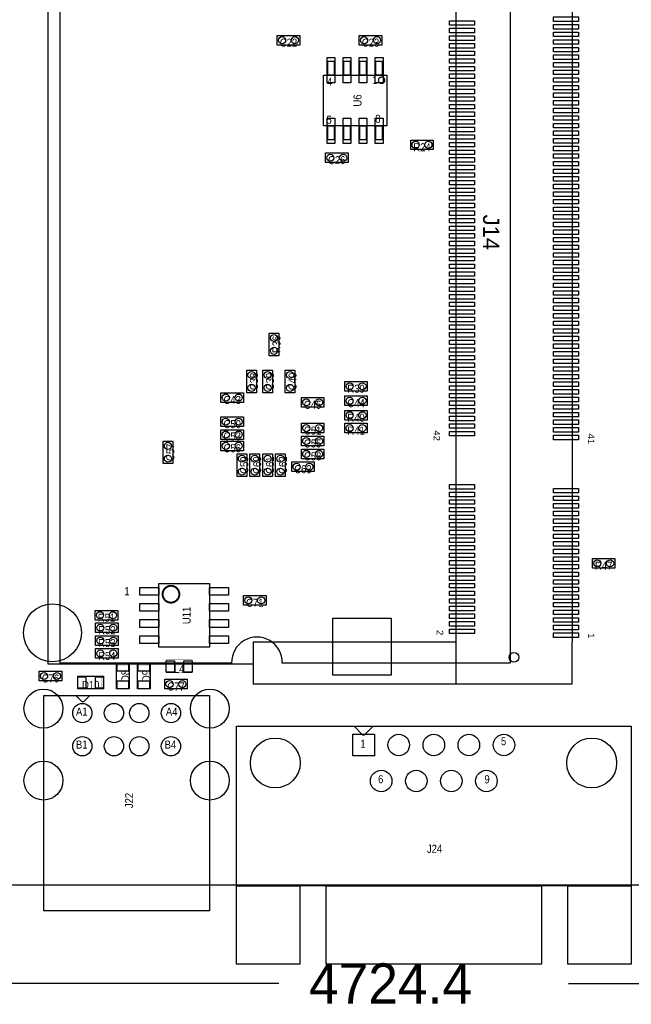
# Model space of a CAD drawing. Extents: x -41 to 122, y -10 to 118.
# Tile 2 of 4: x 25 to 73, y -9 to 68. Entities that reach past the tile are written whole.
import ezdxf
from ezdxf.enums import TextEntityAlignment as Align

# ---------------------------------------------------------------- set-up
doc = ezdxf.new("R2010")
doc.units = 0
for name, color, linetype in [('BOARD_GEOMETRY_DIMENSION', 3, 'CONTINUOUS'), ('BOARD_GEOMETRY_OUTLINE', 4, 'CONTINUOUS'), ('PACKAGE_GEOMETRY_ASSEMBLY_TOP', 5, 'CONTINUOUS'), ('PIN_TOP', 6, 'CONTINUOUS'), ('REF_DES_ASSEMBLY_TOP', 7, 'CONTINUOUS')]:
    doc.layers.add(name, color=color, linetype=linetype)

msp = doc.modelspace()

# ---------------------------------------------------------------- linework, layer by layer
at = {"layer": 'BOARD_GEOMETRY_DIMENSION'}
for points in [[(45.45965, -7.747), (0, -7.747)], [(68.33235, -7.747), (120.000014, -7.747)]]:
    msp.add_lwpolyline(points, dxfattribs=at)
at = {"layer": 'BOARD_GEOMETRY_OUTLINE'}
msp.add_lwpolyline([(0, 0), (0, 105.000044), (120.000014, 105.000044), (120.000014, 0)], close=True, dxfattribs=at)
at = {"layer": 'PACKAGE_GEOMETRY_ASSEMBLY_TOP'}
for points in [[(59.43346, 83.584288), (43.433492, 83.584288), (43.433492, 86.884256), (68.63334, 86.884256), (68.63334, 19.184112)], [(59.43346, 86.884256), (59.43346, 15.884144)], [(43.433492, 85.284056), (27.23134, 85.284056), (27.23134, 17.484344), (43.433492, 17.484344)], [(45.7835, 85.184234), (63.733426, 85.184234), (63.733426, 17.534128)], [(59.43346, 19.184112), (43.433492, 19.184112)], [(43.433492, 19.184112), (43.433492, 15.884144), (68.63334, 15.884144), (68.63334, 19.184112)], [(63.733426, 17.534128), (45.733462, 17.534128)]]:
    msp.add_lwpolyline(points, dxfattribs=at)
msp.add_lwpolyline([(45.733462, 17.534128, 1.026301), (41.73347, 17.534128), (28.183332, 17.534128), (28.183332, 85.184234), (41.73347, 85.184234)], format="xyb", dxfattribs=at)
for points in [[(45.339, 67.056), (47.117, 67.056), (47.117, 66.294), (45.339, 66.294)], [(53.594, 66.294), (51.816, 66.294), (51.816, 67.056), (53.594, 67.056)], [(49.825656, 65.016888), (49.825656, 63.916814), (49.325784, 63.916814), (49.325784, 65.016888)], [(51.095656, 65.016888), (51.095656, 63.916814), (50.595784, 63.916814), (50.595784, 65.016888)], [(52.365656, 65.016888), (52.365656, 63.916814), (51.865784, 63.916814), (51.865784, 65.016888)], [(53.635656, 65.016888), (53.635656, 63.916814), (53.135784, 63.916814), (53.135784, 65.016888)], [(53.980842, 63.916814), (53.980842, 59.916822), (48.980598, 59.916822), (48.980598, 63.916814)], [(49.825656, 59.916822), (49.825656, 58.816748), (49.325784, 58.816748), (49.325784, 59.916822)], [(51.095656, 59.916822), (51.095656, 58.816748), (50.595784, 58.816748), (50.595784, 59.916822)], [(52.365656, 59.916822), (52.365656, 58.816748), (51.865784, 58.816748), (51.865784, 59.916822)], [(53.635656, 59.916822), (53.635656, 58.816748), (53.135784, 58.816748), (53.135784, 59.916822)], [(55.88, 58.801), (57.658, 58.801), (57.658, 58.039), (55.88, 58.039)], [(50.927, 57.023), (49.149, 57.023), (49.149, 57.785), (50.927, 57.785)], [(44.704, 41.783), (44.704, 43.561), (45.466, 43.561), (45.466, 41.783)], [(43.688, 40.64), (43.688, 38.862), (42.926, 38.862), (42.926, 40.64)], [(44.958, 40.64), (44.958, 38.862), (44.196, 38.862), (44.196, 40.64)], [(46.736, 40.64), (46.736, 38.862), (45.974, 38.862), (45.974, 40.64)], [(52.451, 38.989), (50.673, 38.989), (50.673, 39.751), (52.451, 39.751)], [(40.894, 38.862), (42.672, 38.862), (42.672, 38.1), (40.894, 38.1)], [(49.022, 37.719), (47.244, 37.719), (47.244, 38.481), (49.022, 38.481)], [(50.673, 38.608), (52.451, 38.608), (52.451, 37.846), (50.673, 37.846)], [(52.451, 36.703), (50.673, 36.703), (50.673, 37.465), (52.451, 37.465)], [(40.894, 36.957), (42.672, 36.957), (42.672, 36.195), (40.894, 36.195)], [(42.672, 35.179), (40.894, 35.179), (40.894, 35.941), (42.672, 35.941)], [(47.244, 36.449), (49.022, 36.449), (49.022, 35.687), (47.244, 35.687)], [(50.673, 36.449), (52.451, 36.449), (52.451, 35.687), (50.673, 35.687)], [(36.322, 33.274), (36.322, 35.052), (37.084, 35.052), (37.084, 33.274)], [(40.894, 35.052), (42.672, 35.052), (42.672, 34.29), (40.894, 34.29)], [(49.022, 34.671), (47.244, 34.671), (47.244, 35.433), (49.022, 35.433)], [(49.022, 33.655), (47.244, 33.655), (47.244, 34.417), (49.022, 34.417)], [(42.164, 32.258), (42.164, 34.036), (42.926, 34.036), (42.926, 32.258)], [(43.18, 32.258), (43.18, 34.036), (43.942, 34.036), (43.942, 32.258)], [(44.958, 34.036), (44.958, 32.258), (44.196, 32.258), (44.196, 34.036)], [(45.212, 32.258), (45.212, 34.036), (45.974, 34.036), (45.974, 32.258)], [(46.482, 33.401), (48.26, 33.401), (48.26, 32.639), (46.482, 32.639)], [(70.231, 25.781), (72.009, 25.781), (72.009, 25.019), (70.231, 25.019)], [(35.979608, 18.799556), (35.979608, 23.803356), (39.992808, 23.803356), (39.992808, 18.799556)], [(42.672, 22.86), (44.45, 22.86), (44.45, 22.098), (42.672, 22.098)], [(30.9626, 21.687028), (32.7406, 21.687028), (32.7406, 20.925028), (30.9626, 20.925028)], [(32.766, 19.939), (30.988, 19.939), (30.988, 20.701), (32.766, 20.701)], [(32.766, 18.923), (30.988, 18.923), (30.988, 19.685), (32.766, 19.685)], [(32.766, 17.907), (30.988, 17.907), (30.988, 18.669), (32.766, 18.669)], [(32.639, 15.494), (32.639, 17.526), (33.655, 17.526), (33.655, 15.494)], [(34.29, 15.494), (34.29, 17.526), (35.306, 17.526), (35.306, 15.494)], [(26.543, 16.891), (28.321, 16.891), (28.321, 16.129), (26.543, 16.129)], [(29.591, 16.51), (31.623, 16.51), (31.623, 15.494), (29.591, 15.494)], [(38.227, 15.494), (36.449, 15.494), (36.449, 16.256), (38.227, 16.256)], [(26.894282, -2.019554), (26.894282, 14.980412), (39.994332, 14.980412), (39.994332, -2.019554)], [(29.444188, 14.980412), (30.544262, 14.980412), (30.04439, 14.48054), (29.944314, 14.48054)], [(42.111676, -0.030734), (42.111676, 12.549378), (73.2917, 12.549378), (73.2917, -0.030734)], [(51.401726, 12.549378), (52.901596, 12.549378), (52.201572, 11.849354), (52.10175, 11.849354)], [(42.111676, -6.23062), (42.111676, -0.030734), (47.111666, -0.030734), (47.111666, -6.23062)], [(49.201578, -6.23062), (49.201578, -0.030734), (66.201798, -0.030734), (66.201798, -6.23062)], [(68.29171, -6.23062), (68.29171, -0.030734), (73.2917, -0.030734), (73.2917, -6.23062)]]:
    msp.add_lwpolyline(points, close=True, dxfattribs=at)
for points, const_width in [([(53.830728, 63.516764, 1), (53.330712, 63.516872, 1)], 0.100076), ([(37.605208, 22.965156, 1), (36.284408, 22.965156, 1)], 0.1524)]:
    msp.add_lwpolyline(points, format="xyb", close=True, dxfattribs=dict(at, const_width=const_width))
at = {"layer": 'PACKAGE_GEOMETRY_ASSEMBLY_TOP', "const_width": 0.0254}
msp.add_lwpolyline([(36.576, 17.78), (38.608, 17.78), (38.608, 16.764), (36.576, 16.764)], close=True, dxfattribs=at)
at = {"layer": 'PACKAGE_GEOMETRY_ASSEMBLY_TOP'}
for points in [[(32.639, 17.4498), (32.639, 17.3228), (33.655, 17.4498), (33.655, 17.3228)], [(34.29, 17.4498), (34.29, 17.3228), (35.306, 17.4498), (35.306, 17.3228)], [(31.5468, 16.51), (31.4198, 16.51), (31.5468, 15.494), (31.4198, 15.494)]]:
    msp.add_solid(points, dxfattribs=at)
at = {"layer": 'PIN_TOP'}
for points in [[(67.142868, 68.511928), (69.124068, 68.511928), (69.124068, 68.156328), (67.142868, 68.156328)], [(58.942732, 68.211954), (60.923932, 68.211954), (60.923932, 67.856354), (58.942732, 67.856354)], [(58.942732, 67.612006), (60.923932, 67.612006), (60.923932, 67.256406), (58.942732, 67.256406)], [(67.142868, 67.91198), (69.124068, 67.91198), (69.124068, 67.55638), (67.142868, 67.55638)], [(58.942732, 67.012058), (60.923932, 67.012058), (60.923932, 66.656458), (58.942732, 66.656458)], [(67.142868, 67.312032), (69.124068, 67.312032), (69.124068, 66.956432), (67.142868, 66.956432)], [(58.942732, 66.41211), (60.923932, 66.41211), (60.923932, 66.05651), (58.942732, 66.05651)], [(67.142868, 66.712084), (69.124068, 66.712084), (69.124068, 66.356484), (67.142868, 66.356484)], [(67.142868, 66.112136), (69.124068, 66.112136), (69.124068, 65.756536), (67.142868, 65.756536)], [(49.88052, 65.320164), (49.88052, 63.313564), (49.27092, 63.313564), (49.27092, 65.320164)], [(51.15052, 65.320164), (51.15052, 63.313564), (50.54092, 63.313564), (50.54092, 65.320164)], [(52.42052, 65.320164), (52.42052, 63.313564), (51.81092, 63.313564), (51.81092, 65.320164)], [(53.69052, 65.320164), (53.69052, 63.313564), (53.08092, 63.313564), (53.08092, 65.320164)], [(58.942732, 65.811908), (60.923932, 65.811908), (60.923932, 65.456308), (58.942732, 65.456308)], [(67.142868, 65.511934), (69.124068, 65.511934), (69.124068, 65.156334), (67.142868, 65.156334)], [(58.942732, 65.21196), (60.923932, 65.21196), (60.923932, 64.85636), (58.942732, 64.85636)], [(58.942732, 64.612012), (60.923932, 64.612012), (60.923932, 64.256412), (58.942732, 64.256412)], [(67.142868, 64.911986), (69.124068, 64.911986), (69.124068, 64.556386), (67.142868, 64.556386)], [(58.942732, 64.012064), (60.923932, 64.012064), (60.923932, 63.656464), (58.942732, 63.656464)], [(67.142868, 64.312038), (69.124068, 64.312038), (69.124068, 63.956438), (67.142868, 63.956438)], [(67.142868, 63.71209), (69.124068, 63.71209), (69.124068, 63.35649), (67.142868, 63.35649)], [(58.942732, 63.412116), (60.923932, 63.412116), (60.923932, 63.056516), (58.942732, 63.056516)], [(67.142868, 63.111888), (69.124068, 63.111888), (69.124068, 62.756288), (67.142868, 62.756288)], [(58.942732, 62.811914), (60.923932, 62.811914), (60.923932, 62.456314), (58.942732, 62.456314)], [(58.942732, 62.211966), (60.923932, 62.211966), (60.923932, 61.856366), (58.942732, 61.856366)], [(67.142868, 62.51194), (69.124068, 62.51194), (69.124068, 62.15634), (67.142868, 62.15634)], [(58.942732, 61.612018), (60.923932, 61.612018), (60.923932, 61.256418), (58.942732, 61.256418)], [(67.142868, 61.911992), (69.124068, 61.911992), (69.124068, 61.556392), (67.142868, 61.556392)], [(58.942732, 61.01207), (60.923932, 61.01207), (60.923932, 60.65647), (58.942732, 60.65647)], [(67.142868, 61.312044), (69.124068, 61.312044), (69.124068, 60.956444), (67.142868, 60.956444)], [(67.142868, 60.712096), (69.124068, 60.712096), (69.124068, 60.356496), (67.142868, 60.356496)], [(49.88052, 60.520072), (49.88052, 58.513472), (49.27092, 58.513472), (49.27092, 60.520072)], [(51.15052, 60.520072), (51.15052, 58.513472), (50.54092, 58.513472), (50.54092, 60.520072)], [(52.42052, 60.520072), (52.42052, 58.513472), (51.81092, 58.513472), (51.81092, 60.520072)], [(53.69052, 60.520072), (53.69052, 58.513472), (53.08092, 58.513472), (53.08092, 60.520072)], [(58.942732, 60.412122), (60.923932, 60.412122), (60.923932, 60.056522), (58.942732, 60.056522)], [(67.142868, 60.111894), (69.124068, 60.111894), (69.124068, 59.756294), (67.142868, 59.756294)], [(58.942732, 59.81192), (60.923932, 59.81192), (60.923932, 59.45632), (58.942732, 59.45632)], [(58.942732, 59.211972), (60.923932, 59.211972), (60.923932, 58.856372), (58.942732, 58.856372)], [(67.142868, 59.511946), (69.124068, 59.511946), (69.124068, 59.156346), (67.142868, 59.156346)], [(58.942732, 58.612024), (60.923932, 58.612024), (60.923932, 58.256424), (58.942732, 58.256424)], [(67.142868, 58.911998), (69.124068, 58.911998), (69.124068, 58.556398), (67.142868, 58.556398)], [(67.142868, 58.31205), (69.124068, 58.31205), (69.124068, 57.95645), (67.142868, 57.95645)], [(58.942732, 58.012076), (60.923932, 58.012076), (60.923932, 57.656476), (58.942732, 57.656476)], [(67.142868, 57.712102), (69.124068, 57.712102), (69.124068, 57.356502), (67.142868, 57.356502)], [(58.942732, 57.412128), (60.923932, 57.412128), (60.923932, 57.056528), (58.942732, 57.056528)], [(58.942732, 56.811926), (60.923932, 56.811926), (60.923932, 56.456326), (58.942732, 56.456326)], [(67.142868, 57.1119), (69.124068, 57.1119), (69.124068, 56.7563), (67.142868, 56.7563)], [(58.942732, 56.211978), (60.923932, 56.211978), (60.923932, 55.856378), (58.942732, 55.856378)], [(67.142868, 56.511952), (69.124068, 56.511952), (69.124068, 56.156352), (67.142868, 56.156352)], [(58.942732, 55.61203), (60.923932, 55.61203), (60.923932, 55.25643), (58.942732, 55.25643)], [(67.142868, 55.912004), (69.124068, 55.912004), (69.124068, 55.556404), (67.142868, 55.556404)], [(67.142868, 55.312056), (69.124068, 55.312056), (69.124068, 54.956456), (67.142868, 54.956456)], [(58.942732, 55.012082), (60.923932, 55.012082), (60.923932, 54.656482), (58.942732, 54.656482)], [(58.942732, 54.412134), (60.923932, 54.412134), (60.923932, 54.056534), (58.942732, 54.056534)], [(67.142868, 54.712108), (69.124068, 54.712108), (69.124068, 54.356508), (67.142868, 54.356508)], [(58.942732, 53.811932), (60.923932, 53.811932), (60.923932, 53.456332), (58.942732, 53.456332)], [(67.142868, 54.111906), (69.124068, 54.111906), (69.124068, 53.756306), (67.142868, 53.756306)], [(58.942732, 53.211984), (60.923932, 53.211984), (60.923932, 52.856384), (58.942732, 52.856384)], [(67.142868, 53.511958), (69.124068, 53.511958), (69.124068, 53.156358), (67.142868, 53.156358)], [(67.142868, 52.91201), (69.124068, 52.91201), (69.124068, 52.55641), (67.142868, 52.55641)], [(58.942732, 52.612036), (60.923932, 52.612036), (60.923932, 52.256436), (58.942732, 52.256436)], [(67.142868, 52.312062), (69.124068, 52.312062), (69.124068, 51.956462), (67.142868, 51.956462)], [(58.942732, 52.012088), (60.923932, 52.012088), (60.923932, 51.656488), (58.942732, 51.656488)], [(58.942732, 51.411886), (60.923932, 51.411886), (60.923932, 51.056286), (58.942732, 51.056286)], [(67.142868, 51.712114), (69.124068, 51.712114), (69.124068, 51.356514), (67.142868, 51.356514)], [(58.942732, 50.811938), (60.923932, 50.811938), (60.923932, 50.456338), (58.942732, 50.456338)], [(67.142868, 51.111912), (69.124068, 51.111912), (69.124068, 50.756312), (67.142868, 50.756312)], [(67.142868, 50.511964), (69.124068, 50.511964), (69.124068, 50.156364), (67.142868, 50.156364)], [(58.942732, 50.21199), (60.923932, 50.21199), (60.923932, 49.85639), (58.942732, 49.85639)], [(67.142868, 49.912016), (69.124068, 49.912016), (69.124068, 49.556416), (67.142868, 49.556416)], [(58.942732, 49.612042), (60.923932, 49.612042), (60.923932, 49.256442), (58.942732, 49.256442)], [(58.942732, 49.012094), (60.923932, 49.012094), (60.923932, 48.656494), (58.942732, 48.656494)], [(67.142868, 49.312068), (69.124068, 49.312068), (69.124068, 48.956468), (67.142868, 48.956468)], [(58.942732, 48.411892), (60.923932, 48.411892), (60.923932, 48.056292), (58.942732, 48.056292)], [(67.142868, 48.711866), (69.124068, 48.711866), (69.124068, 48.356266), (67.142868, 48.356266)], [(58.942732, 47.811944), (60.923932, 47.811944), (60.923932, 47.456344), (58.942732, 47.456344)], [(67.142868, 48.111918), (69.124068, 48.111918), (69.124068, 47.756318), (67.142868, 47.756318)], [(67.142868, 47.51197), (69.124068, 47.51197), (69.124068, 47.15637), (67.142868, 47.15637)], [(58.942732, 47.211996), (60.923932, 47.211996), (60.923932, 46.856396), (58.942732, 46.856396)], [(58.942732, 46.612048), (60.923932, 46.612048), (60.923932, 46.256448), (58.942732, 46.256448)], [(67.142868, 46.912022), (69.124068, 46.912022), (69.124068, 46.556422), (67.142868, 46.556422)], [(58.942732, 46.0121), (60.923932, 46.0121), (60.923932, 45.6565), (58.942732, 45.6565)], [(67.142868, 46.312074), (69.124068, 46.312074), (69.124068, 45.956474), (67.142868, 45.956474)], [(58.942732, 45.411898), (60.923932, 45.411898), (60.923932, 45.056298), (58.942732, 45.056298)], [(67.142868, 45.711872), (69.124068, 45.711872), (69.124068, 45.356272), (67.142868, 45.356272)], [(67.142868, 45.111924), (69.124068, 45.111924), (69.124068, 44.756324), (67.142868, 44.756324)], [(58.942732, 44.81195), (60.923932, 44.81195), (60.923932, 44.45635), (58.942732, 44.45635)], [(67.142868, 44.511976), (69.124068, 44.511976), (69.124068, 44.156376), (67.142868, 44.156376)], [(58.942732, 44.212002), (60.923932, 44.212002), (60.923932, 43.856402), (58.942732, 43.856402)], [(58.942732, 43.612054), (60.923932, 43.612054), (60.923932, 43.256454), (58.942732, 43.256454)], [(67.142868, 43.912028), (69.124068, 43.912028), (69.124068, 43.556428), (67.142868, 43.556428)], [(58.942732, 43.012106), (60.923932, 43.012106), (60.923932, 42.656506), (58.942732, 42.656506)], [(67.142868, 43.31208), (69.124068, 43.31208), (69.124068, 42.95648), (67.142868, 42.95648)], [(58.942732, 42.411904), (60.923932, 42.411904), (60.923932, 42.056304), (58.942732, 42.056304)], [(67.142868, 42.711878), (69.124068, 42.711878), (69.124068, 42.356278), (67.142868, 42.356278)], [(67.142868, 42.11193), (69.124068, 42.11193), (69.124068, 41.75633), (67.142868, 41.75633)], [(58.942732, 41.811956), (60.923932, 41.811956), (60.923932, 41.456356), (58.942732, 41.456356)], [(58.942732, 41.212008), (60.923932, 41.212008), (60.923932, 40.856408), (58.942732, 40.856408)], [(67.142868, 41.511982), (69.124068, 41.511982), (69.124068, 41.156382), (67.142868, 41.156382)], [(58.942732, 40.61206), (60.923932, 40.61206), (60.923932, 40.25646), (58.942732, 40.25646)], [(67.142868, 40.912034), (69.124068, 40.912034), (69.124068, 40.556434), (67.142868, 40.556434)], [(58.942732, 40.012112), (60.923932, 40.012112), (60.923932, 39.656512), (58.942732, 39.656512)], [(67.142868, 40.312086), (69.124068, 40.312086), (69.124068, 39.956486), (67.142868, 39.956486)], [(67.142868, 39.711884), (69.124068, 39.711884), (69.124068, 39.356284), (67.142868, 39.356284)], [(58.942732, 39.41191), (60.923932, 39.41191), (60.923932, 39.05631), (58.942732, 39.05631)], [(67.142868, 39.111936), (69.124068, 39.111936), (69.124068, 38.756336), (67.142868, 38.756336)], [(58.942732, 38.811962), (60.923932, 38.811962), (60.923932, 38.456362), (58.942732, 38.456362)], [(58.942732, 38.212014), (60.923932, 38.212014), (60.923932, 37.856414), (58.942732, 37.856414)], [(67.142868, 38.511988), (69.124068, 38.511988), (69.124068, 38.156388), (67.142868, 38.156388)], [(58.942732, 37.612066), (60.923932, 37.612066), (60.923932, 37.256466), (58.942732, 37.256466)], [(67.142868, 37.91204), (69.124068, 37.91204), (69.124068, 37.55644), (67.142868, 37.55644)], [(67.142868, 37.312092), (69.124068, 37.312092), (69.124068, 36.956492), (67.142868, 36.956492)], [(58.942732, 37.011864), (60.923932, 37.011864), (60.923932, 36.656264), (58.942732, 36.656264)], [(67.142868, 36.71189), (69.124068, 36.71189), (69.124068, 36.35629), (67.142868, 36.35629)], [(58.942732, 36.411916), (60.923932, 36.411916), (60.923932, 36.056316), (58.942732, 36.056316)], [(58.942732, 35.811968), (60.923932, 35.811968), (60.923932, 35.456368), (58.942732, 35.456368)], [(67.142868, 36.111942), (69.124068, 36.111942), (69.124068, 35.756342), (67.142868, 35.756342)], [(67.142868, 35.511994), (69.124068, 35.511994), (69.124068, 35.156394), (67.142868, 35.156394)], [(58.942732, 31.612078), (60.923932, 31.612078), (60.923932, 31.256478), (58.942732, 31.256478)], [(67.142868, 31.312104), (69.124068, 31.312104), (69.124068, 30.956504), (67.142868, 30.956504)], [(58.942732, 31.011876), (60.923932, 31.011876), (60.923932, 30.656276), (58.942732, 30.656276)], [(58.942732, 30.411928), (60.923932, 30.411928), (60.923932, 30.056328), (58.942732, 30.056328)], [(67.142868, 30.711902), (69.124068, 30.711902), (69.124068, 30.356302), (67.142868, 30.356302)], [(58.942732, 29.81198), (60.923932, 29.81198), (60.923932, 29.45638), (58.942732, 29.45638)], [(67.142868, 30.111954), (69.124068, 30.111954), (69.124068, 29.756354), (67.142868, 29.756354)], [(58.942732, 29.212032), (60.923932, 29.212032), (60.923932, 28.856432), (58.942732, 28.856432)], [(67.142868, 29.512006), (69.124068, 29.512006), (69.124068, 29.156406), (67.142868, 29.156406)], [(67.142868, 28.912058), (69.124068, 28.912058), (69.124068, 28.556458), (67.142868, 28.556458)], [(58.942732, 28.612084), (60.923932, 28.612084), (60.923932, 28.256484), (58.942732, 28.256484)], [(58.942732, 28.011882), (60.923932, 28.011882), (60.923932, 27.656282), (58.942732, 27.656282)], [(67.142868, 28.31211), (69.124068, 28.31211), (69.124068, 27.95651), (67.142868, 27.95651)], [(58.942732, 27.411934), (60.923932, 27.411934), (60.923932, 27.056334), (58.942732, 27.056334)], [(67.142868, 27.711908), (69.124068, 27.711908), (69.124068, 27.356308), (67.142868, 27.356308)], [(58.942732, 26.811986), (60.923932, 26.811986), (60.923932, 26.456386), (58.942732, 26.456386)], [(67.142868, 27.11196), (69.124068, 27.11196), (69.124068, 26.75636), (67.142868, 26.75636)], [(67.142868, 26.512012), (69.124068, 26.512012), (69.124068, 26.156412), (67.142868, 26.156412)], [(58.942732, 26.212038), (60.923932, 26.212038), (60.923932, 25.856438), (58.942732, 25.856438)], [(67.142868, 25.912064), (69.124068, 25.912064), (69.124068, 25.556464), (67.142868, 25.556464)], [(58.942732, 25.61209), (60.923932, 25.61209), (60.923932, 25.25649), (58.942732, 25.25649)], [(58.942732, 25.011888), (60.923932, 25.011888), (60.923932, 24.656288), (58.942732, 24.656288)], [(67.142868, 25.311862), (69.124068, 25.311862), (69.124068, 24.956262), (67.142868, 24.956262)], [(58.942732, 24.41194), (60.923932, 24.41194), (60.923932, 24.05634), (58.942732, 24.05634)], [(67.142868, 24.711914), (69.124068, 24.711914), (69.124068, 24.356314), (67.142868, 24.356314)], [(67.142868, 24.111966), (69.124068, 24.111966), (69.124068, 23.756366), (67.142868, 23.756366)], [(34.481008, 22.888956), (34.481008, 23.498556), (35.979608, 23.498556), (35.979608, 22.888956)], [(39.992808, 22.888956), (39.992808, 23.498556), (41.491408, 23.498556), (41.491408, 22.888956)], [(58.942732, 23.811992), (60.923932, 23.811992), (60.923932, 23.456392), (58.942732, 23.456392)], [(67.142868, 23.512018), (69.124068, 23.512018), (69.124068, 23.156418), (67.142868, 23.156418)], [(58.942732, 23.212044), (60.923932, 23.212044), (60.923932, 22.856444), (58.942732, 22.856444)], [(58.942732, 22.612096), (60.923932, 22.612096), (60.923932, 22.256496), (58.942732, 22.256496)], [(67.142868, 22.91207), (69.124068, 22.91207), (69.124068, 22.55647), (67.142868, 22.55647)], [(34.481008, 21.618956), (34.481008, 22.228556), (35.979608, 22.228556), (35.979608, 21.618956)], [(39.992808, 21.618956), (39.992808, 22.228556), (41.491408, 22.228556), (41.491408, 21.618956)], [(58.942732, 22.011894), (60.923932, 22.011894), (60.923932, 21.656294), (58.942732, 21.656294)], [(67.142868, 22.311868), (69.124068, 22.311868), (69.124068, 21.956268), (67.142868, 21.956268)], [(49.734724, 21.082), (54.332124, 21.082), (54.332124, 16.5862), (49.734724, 16.5862)], [(58.942732, 21.411946), (60.923932, 21.411946), (60.923932, 21.056346), (58.942732, 21.056346)], [(67.142868, 21.71192), (69.124068, 21.71192), (69.124068, 21.35632), (67.142868, 21.35632)], [(67.142868, 21.111972), (69.124068, 21.111972), (69.124068, 20.756372), (67.142868, 20.756372)], [(34.481008, 20.348956), (34.481008, 20.958556), (35.979608, 20.958556), (35.979608, 20.348956)], [(39.992808, 20.348956), (39.992808, 20.958556), (41.491408, 20.958556), (41.491408, 20.348956)], [(58.942732, 20.811998), (60.923932, 20.811998), (60.923932, 20.456398), (58.942732, 20.456398)], [(58.942732, 20.21205), (60.923932, 20.21205), (60.923932, 19.85645), (58.942732, 19.85645)], [(67.142868, 20.512024), (69.124068, 20.512024), (69.124068, 20.156424), (67.142868, 20.156424)], [(34.481008, 19.078956), (34.481008, 19.688556), (35.979608, 19.688556), (35.979608, 19.078956)], [(39.992808, 19.078956), (39.992808, 19.688556), (41.491408, 19.688556), (41.491408, 19.078956)], [(67.142868, 19.912076), (69.124068, 19.912076), (69.124068, 19.556476), (67.142868, 19.556476)], [(32.7025, 17.526), (33.5915, 17.526), (33.5915, 16.891), (32.7025, 16.891)], [(34.3535, 17.526), (35.2425, 17.526), (35.2425, 16.891), (34.3535, 16.891)], [(37.211, 17.7165), (37.211, 16.8275), (36.576, 16.8275), (36.576, 17.7165)], [(38.608, 17.7165), (38.608, 16.8275), (37.973, 16.8275), (37.973, 17.7165)], [(30.226, 16.4465), (30.226, 15.5575), (29.591, 15.5575), (29.591, 16.4465)], [(31.623, 16.4465), (31.623, 15.5575), (30.988, 15.5575), (30.988, 16.4465)], [(32.7025, 16.129), (33.5915, 16.129), (33.5915, 15.494), (32.7025, 15.494)], [(34.3535, 16.129), (35.2425, 16.129), (35.2425, 15.494), (34.3535, 15.494)], [(51.310794, 10.21842), (51.310794, 11.92022), (53.012594, 11.92022), (53.012594, 10.21842)]]:
    msp.add_lwpolyline(points, close=True, dxfattribs=at)
for centre, radius in [((45.72, 66.675), 0.2794), ((46.736, 66.675), 0.2794), ((52.197, 66.675), 0.2794), ((53.213, 66.675), 0.2794), ((56.261, 58.42), 0.2794), ((57.277, 58.42), 0.2794), ((49.53, 57.404), 0.2794), ((50.546, 57.404), 0.2794), ((45.085, 43.18), 0.2794), ((45.085, 42.164), 0.2794), ((43.307, 40.259), 0.2794), ((44.577, 40.259), 0.2794), ((46.355, 40.259), 0.2794), ((51.054, 39.37), 0.2794), ((52.07, 39.37), 0.2794), ((43.307, 39.243), 0.2794), ((44.577, 39.243), 0.2794), ((46.355, 39.243), 0.2794), ((41.275, 38.481), 0.2794), ((42.291, 38.481), 0.2794), ((47.625, 38.1), 0.2794), ((48.641, 38.1), 0.2794), ((51.054, 38.227), 0.2794), ((52.07, 38.227), 0.2794), ((51.054, 37.084), 0.2794), ((52.07, 37.084), 0.2794), ((41.275, 36.576), 0.2794), ((42.291, 36.576), 0.2794), ((41.275, 35.56), 0.2794), ((42.291, 35.56), 0.2794), ((47.625, 36.068), 0.2794), ((48.641, 36.068), 0.2794), ((51.054, 36.068), 0.2794), ((52.07, 36.068), 0.2794), ((47.625, 35.052), 0.2794), ((48.641, 35.052), 0.2794), ((36.703, 34.671), 0.2794), ((41.275, 34.671), 0.2794), ((42.291, 34.671), 0.2794), ((47.625, 34.036), 0.2794), ((48.641, 34.036), 0.2794), ((36.703, 33.655), 0.2794), ((42.545, 33.655), 0.2794), ((43.561, 33.655), 0.2794), ((44.577, 33.655), 0.2794), ((45.593, 33.655), 0.2794), ((42.545, 32.639), 0.2794), ((43.561, 32.639), 0.2794), ((44.577, 32.639), 0.2794), ((45.593, 32.639), 0.2794), ((46.863, 33.02), 0.2794), ((47.879, 33.02), 0.2794), ((70.612, 25.4), 0.2794), ((71.628, 25.4), 0.2794), ((43.053, 22.479), 0.2794), ((44.069, 22.479), 0.2794), ((27.581606, 19.925284), 2.286), ((31.3436, 21.306028), 0.2794), ((32.3596, 21.306028), 0.2794), ((31.369, 20.32), 0.2794), ((32.385, 20.32), 0.2794), ((31.369, 19.304), 0.2794), ((32.385, 19.304), 0.2794), ((31.369, 18.288), 0.2794), ((32.385, 18.288), 0.2794), ((64.0334, 17.984216), 0.381), ((26.924, 16.51), 0.2794), ((27.94, 16.51), 0.2794), ((36.83, 15.875), 0.2794), ((37.846, 15.875), 0.2794), ((26.874216, 13.940536), 1.5367), ((40.014398, 13.940536), 1.5367), ((29.944314, 13.590524), 0.762), ((32.444436, 13.590524), 0.762), ((34.444432, 13.590524), 0.762), ((36.9443, 13.590524), 0.762), ((29.944314, 10.970514), 0.762), ((32.444436, 10.970514), 0.762), ((34.444432, 10.970514), 0.762), ((36.9443, 10.970514), 0.762), ((54.931818, 11.06932), 0.8509), ((57.701688, 11.06932), 0.8509), ((60.471812, 11.06932), 0.8509), ((63.241682, 11.06932), 0.8509), ((45.181774, 9.649206), 1.9685), ((70.171818, 9.649206), 1.9685), ((26.874216, 8.260588), 1.5367), ((40.014398, 8.260588), 1.5367), ((53.546756, 8.229346), 0.8509), ((56.316626, 8.229346), 0.8509), ((59.08675, 8.229346), 0.8509), ((61.85662, 8.229346), 0.8509)]:
    msp.add_circle(centre, radius, dxfattribs=at)

# ---------------------------------------------------------------- texts
at = {"layer": 'BOARD_GEOMETRY_DIMENSION', "width": 0.992}
msp.add_text('4724.4', height=3.175, dxfattribs=at).set_placement((47.8409, -9.3345))
at = {"layer": 'PACKAGE_GEOMETRY_ASSEMBLY_TOP', "width": 0.88}
for s, p in [('4', (49.272698, 63.081916)), ('1', (52.822602, 63.208916)), ('5', (49.22266, 60.081922)), ('8', (53.072792, 60.158884)), ('1', (33.261808, 22.888956)), ('A1', (29.444188, 13.380466)), ('A4', (36.54425, 13.380466)), ('5', (63.001652, 11.049254)), ('B1', (29.444188, 10.780522)), ('B4', (36.444428, 10.780522)), ('1', (51.901598, 10.849356)), ('6', (53.301646, 8.04926)), ('9', (61.70168, 8.04926))]:
    msp.add_text(s, height=0.635, dxfattribs=at).set_placement(p)
at = {"layer": 'PACKAGE_GEOMETRY_ASSEMBLY_TOP', "width": 1.095618}
for s, p in [('42', (57.6834, 35.8902)), ('41', (69.8754, 35.6362)), ('2', (57.9374, 20.1422)), ('1', (69.8754, 19.8882))]:
    msp.add_text(s, height=0.510032, rotation=270, dxfattribs=at).set_placement(p)
at = {"layer": 'REF_DES_ASSEMBLY_TOP', "width": 0.88}
for s, p in [('C22', (46.228, 66.167)), ('C23', (52.705, 66.167)), ('R24', (56.769, 57.912)), ('C26', (50.038, 56.896)), ('R39', (51.562, 38.862)), ('C43', (41.783, 37.973)), ('C45', (48.133, 37.592)), ('C44', (51.562, 37.719)), ('C50', (41.783, 36.068)), ('R40', (51.562, 36.576)), ('C53', (41.783, 35.1028)), ('C51', (48.133, 35.56)), ('R41', (51.562, 35.56)), ('C55', (48.133, 34.544)), ('C56', (41.783, 34.163)), ('C58', (48.133, 33.528)), ('C63', (47.371, 32.512)), ('R47', (71.12, 24.892)), ('C71', (43.561, 21.971)), ('R51', (31.8516, 20.798028)), ('R52', (31.877, 19.812)), ('R53', (31.877, 18.796)), ('R54', (31.877, 17.78)), ('L4', (37.592, 16.764)), ('C76', (27.432, 16.002)), ('D10', (30.607, 15.494)), ('C77', (37.338, 15.367)), ('J24', (57.761632, 2.561336))]:
    msp.add_text(s, height=0.635, dxfattribs=at).set_placement(p, align=Align.CENTER)
at = {"layer": 'REF_DES_ASSEMBLY_TOP'}
for s, height, rotation, width, p in [('U6', 0.635, 90, 0.88, (51.98872, 61.916818)), ('J14', 1.27, 270, 1.0236, (61.593476, 51.514248)), ('R36', 0.635, 90, 0.88, (45.593, 42.672)), ('C38', 0.635, 90, 0.88, (43.815, 39.751)), ('C39', 0.635, 90, 0.88, (45.085, 39.751)), ('C40', 0.635, 90, 0.88, (46.863, 39.751)), ('C57', 0.635, 90, 0.88, (37.211, 34.163)), ('C59', 0.635, 90, 0.88, (43.053, 33.147)), ('C60', 0.635, 90, 0.88, (44.069, 33.147)), ('C61', 0.635, 90, 0.88, (45.085, 33.147)), ('C62', 0.635, 90, 0.88, (46.101, 33.147)), ('U11', 0.635, 90, 0.88, (38.494208, 21.288756)), ('D8', 0.635, 90, 0.88, (33.655, 16.51)), ('D9', 0.635, 90, 0.88, (35.306, 16.51)), ('J22', 0.635, 90, 0.88, (33.95218, 6.69036))]:
    msp.add_text(s, height=height, rotation=rotation, dxfattribs=dict(at, width=width)).set_placement(p, align=Align.CENTER)

doc.saveas('drawing.dxf')
